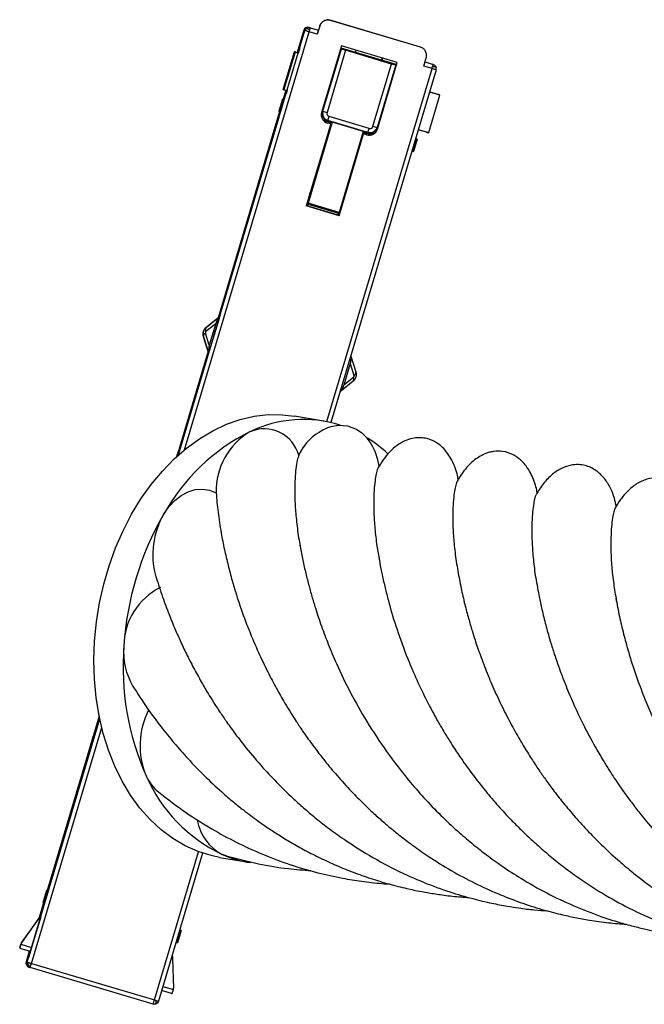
# Paper-space layout '_Izquierda' of a CAD drawing. Header units: millimetres. Extents: x -33 to 113, y -80 to 35.
# Tile 1 of 2: x -33 to 40, y -80 to 35. Entities that reach past the tile are written whole.
import ezdxf

# ---------------------------------------------------------------- set-up
doc = ezdxf.new("R2010")
doc.units = ezdxf.units.MM

psp = doc.layouts.new('_Izquierda')

# ---------------------------------------------------------------- linework, layer by layer
at = {"color": 7, "linetype": 'Continuous', "lineweight": 25}
for p, q in [((3.5, 34.78), (3.49, 34.79)), ((14.03, 31.64), (3.49, 34.79)), ((14.04, 31.64), (3.5, 34.78)), ((-14.26, -16), (0.53, 33.58)), ((-13.55, -15.4), (1.01, 33.44)), ((0.39, 33.62), (-0.38, 31.03)), ((0.53, 33.58), (0.39, 33.62)), ((1.15, 33.92), (1.01, 33.96)), ((1.01, 33.96), (2.11, 33.63)), ((1.97, 33.15), (1.01, 33.44)), ((1.15, 33.92), (2.11, 33.63)), ((2.26, 34.11), (1.97, 33.15)), ((2.25, 34.11), (2.11, 33.63)), ((2.11, 33.63), (2.11, 33.63)), ((2.26, 34.11), (2.25, 34.11)), ((-0.7, 31.12), (-2.02, 26.68)), ((-2.02, 26.71), (-0.7, 31.12)), ((-0.7, 31.12), (-0.63, 31.07)), ((-0.53, 31.07), (-0.25, 30.99)), ((-0.27, 31), (-0.1, 31.58)), ((-0.08, 31.57), (-0.26, 30.96)), ((-0.1, 31.58), (-0.08, 31.57)), ((-0.1, 31.58), (-0.08, 31.57)), ((4.8, 31.79), (2.48, 24.03)), ((4.78, 31.53), (2.58, 24.17)), ((2.63, 24.15), (4.81, 31.46)), ((5.28, 31.28), (3.11, 24)), ((4.79, 31.54), (4.78, 31.53)), ((4.81, 31.46), (4.78, 31.53)), ((11.2, 29.61), (4.78, 31.53)), ((4.79, 31.54), (11.17, 29.63)), ((11.31, 29.84), (4.8, 31.79)), ((10.65, 29.68), (5.28, 31.28)), ((6.43, 30.99), (6.51, 31.28)), ((-0.63, 31.07), (-1.93, 26.71)), ((-0.26, 30.96), (-0.63, 31.07)), ((9.55, 30.35), (9.49, 30.13)), ((9.58, 30.36), (9.51, 30.13)), ((14.43, 29.44), (14.71, 30.4)), ((3.08, -12.12), (15.39, 29.15)), ((15.86, 29.01), (3.57, -12.22)), ((8.48, 22.4), (10.65, 29.68)), ((11.14, 29.58), (8.96, 22.26)), ((8.99, 22.09), (11.3, 29.85)), ((9, 22.08), (11.31, 29.84)), ((9, 22.26), (11.2, 29.61)), ((11.2, 29.61), (11.14, 29.58)), ((11.2, 29.61), (11.17, 29.63)), ((15.39, 29.15), (14.43, 29.44)), ((14.57, 29.92), (15.39, 29.67)), ((14.57, 29.92), (15.53, 29.63)), ((15.53, 29.63), (15.39, 29.67)), ((3.88, 28.54), (3.83, 28.54)), ((3.89, 28.58), (3.84, 28.59)), ((-2.02, 26.71), (-1.93, 26.71)), ((-1.7, 26.61), (-2.01, 25.56)), ((-1.93, 26.71), (-1.56, 26.6)), ((-1.84, 26.65), (-1.57, 26.57)), ((-1.7, 26.21), (-1.6, 26.57)), ((-1.56, 26.6), (-1.68, 26.2)), ((10.33, 26.58), (10.3, 26.62)), ((-2.09, 25.58), (-2.51, 24.15)), ((-2.5, 24.14), (-2.07, 25.58)), ((-1.97, 25.55), (-2.4, 24.11)), ((-2.09, 25.58), (-2.07, 25.58)), ((-2.09, 25.58), (-1.99, 25.55)), ((-1.97, 25.55), (-2.07, 25.58)), ((-1.9, 25.53), (-1.99, 25.55)), ((-1.97, 25.55), (-1.87, 25.52)), ((-1.9, 25.53), (-1.87, 25.52)), ((-1.68, 26.2), (-1.7, 26.21)), ((-1.68, 26.21), (-1.7, 26.21)), ((3.11, 25.94), (3.07, 26.01)), ((15.01, 21.66), (16.31, 26.02)), ((16.31, 26.02), (15.08, 26.38)), ((16.05, 26.13), (15.09, 26.43)), ((16.25, 26.06), (16.31, 26.02)), ((2.58, 24.17), (2.63, 24.15)), ((-2.44, 24.12), (-9.62, 0.03)), ((-3.8, 19.43), (-2.6, 23.45)), ((-2.58, 23.45), (-3.78, 19.42)), ((-3.76, 19.42), (-2.56, 23.44)), ((-2.54, 23.43), (-3.74, 19.41)), ((-2.6, 23.45), (-2.58, 23.45)), ((-2.6, 23.45), (-2.58, 23.45)), ((-2.56, 23.44), (-2.54, 23.43)), ((-2.56, 23.44), (-2.54, 23.43)), ((-2.5, 24.14), (-2.51, 24.15)), ((-2.5, 24.14), (-2.4, 24.11)), ((-2.3, 24.08), (-2.4, 24.11)), ((2.63, 23.18), (2.86, 23.06)), ((2.86, 23.06), (2.89, 23)), ((2.86, 23.06), (3.53, 22.86)), ((3.2, 23.09), (3.19, 23.05)), ((7.88, 21.65), (3.19, 23.05)), ((7.9, 21.69), (3.2, 23.09)), ((8.04, 22.16), (3.35, 23.56)), ((9.6, 24.13), (9.53, 24.03)), ((3.54, 22.67), (0.68, 13.09)), ((3.71, 22.89), (0.89, 13.43)), ((3.52, 22.82), (2.89, 23)), ((3.53, 22.67), (3.15, 22.78)), ((3.54, 22.67), (3.16, 22.78)), ((3.4, 21.86), (3.23, 21.91)), ((3.25, 21.92), (3.41, 21.87)), ((3.53, 22.86), (3.48, 22.69)), ((3.48, 22.69), (3.52, 22.82)), ((3.53, 22.86), (3.52, 22.82)), ((3.53, 22.67), (3.54, 22.67)), ((8.96, 22.26), (9, 22.26)), ((8.99, 22.09), (9, 22.08)), ((14.73, 21.71), (13.77, 21.98)), ((13.78, 22.03), (15.01, 21.66)), ((4.52, 11.94), (7.37, 21.53)), ((4.52, 12.01), (7.36, 21.53)), ((7.35, 21.81), (4.53, 12.34)), ((7.12, 20.72), (7.02, 20.75)), ((7.31, 21.54), (7.36, 21.72)), ((7.44, 21.65), (7.36, 21.72)), ((7.37, 21.53), (7.36, 21.53)), ((7.75, 21.42), (7.36, 21.53)), ((7.76, 21.41), (7.37, 21.53)), ((8.07, 21.46), (7.44, 21.65)), ((7.76, 21.41), (7.75, 21.42)), ((7.88, 21.65), (7.9, 21.69)), ((7.91, 21.56), (8.03, 21.52)), ((8.07, 21.46), (8.03, 21.52)), ((13.12, 19.48), (13.55, 20.92)), ((13.65, 20.89), (13.22, 19.45)), ((13.63, 20.9), (13.46, 20.95)), ((13.46, 20.95), (13.55, 20.92)), ((13.65, 20.89), (13.55, 20.92)), ((13.65, 20.89), (13.63, 20.9)), ((14.94, 21.65), (15.01, 21.66)), ((-3.78, 19.42), (-3.8, 19.43)), ((-3.78, 19.42), (-3.8, 19.43)), ((-3.74, 19.41), (-3.76, 19.42)), ((-3.76, 19.42), (-3.74, 19.41)), ((13.12, 19.48), (13.03, 19.51)), ((13.12, 19.48), (13.22, 19.45)), ((1.94, 17.59), (2.1, 17.5)), ((2.1, 17.5), (2.01, 17.55)), ((1.01, 14.53), (1.2, 14.47)), ((1.2, 14.47), (1.02, 14.52)), ((4.52, 11.94), (0.68, 13.09)), ((0.7, 13.15), (4.53, 12.01)), ((0.82, 13.11), (0.86, 13.26)), ((0.9, 13.31), (0.83, 13.11)), ((0.89, 13.43), (0.86, 13.26)), ((0.9, 13.31), (0.86, 13.26)), ((4.53, 12.34), (0.89, 13.43)), ((0.9, 13.31), (4.44, 12.26)), ((4.85, 13.38), (4.86, 13.38)), ((4.44, 12.26), (4.38, 12.05)), ((4.43, 12.2), (4.38, 12.05)), ((4.53, 12.34), (4.43, 12.2)), ((4.43, 12.2), (4.44, 12.26)), ((4.52, 11.94), (4.53, 12.01)), ((-11.01, -1.1), (-9.48, 0.15)), ((-9.49, 0.11), (-11.01, -1.1)), ((-9.5, 0.15), (-9.46, 0.14)), ((-9.45, 0.14), (-9.48, 0.15)), ((-9.46, 0.14), (-9.45, 0.14)), ((-9.39, 0.54), (-9.33, 0.52)), ((-9.27, 0.92), (-9.23, 0.91)), ((-11.01, -1.1), (-11.2, -1.32)), ((-11.04, -1.56), (-9.9, -0.65)), ((-11.01, -1.1), (-11.01, -1.1)), ((-9.5, -0.05), (-10.65, -3.89)), ((-9.9, -0.65), (-10.65, -3.18)), ((-9.74, -0.3), (-9.59, -0.34)), ((-11.38, -1.9), (-11.33, -2.19)), ((-11.34, -1.59), (-11.34, -1.59)), ((-11.33, -2.19), (-10.73, -4.03)), ((-10.74, -4.07), (-11.33, -2.19)), ((-11.33, -2.19), (-11.33, -2.19)), ((-10.65, -3.18), (-11.11, -1.78)), ((-10.79, -3.89), (-14.46, -16.19)), ((-10.87, -4.45), (-10.82, -4.46)), ((-10.71, -4.08), (-10.75, -4.06)), ((-10.56, -3.6), (-10.71, -3.56)), ((-10.71, -4.08), (-10.71, -4.08)), ((5.89, -4.48), (6.48, -6.31)), ((-10.94, -4.84), (-10.98, -4.83)), ((-10.94, -4.84), (-10.98, -4.83)), ((5.82, -5.33), (5.07, -7.86)), ((5.75, -4.91), (5.88, -4.95)), ((5.82, -5.33), (6.26, -6.72)), ((6.15, -7.4), (4.66, -8.62)), ((6.2, -6.94), (5.07, -7.86)), ((4.91, -8.21), (4.77, -8.17)), ((4.91, -8.21), (4.77, -8.17)), ((2.73, -12.05), (-0.69, -11.47)), ((-14.44, -16.17), (-14.29, -15.69)), ((-14.43, -16.16), (-14.33, -15.83)), ((-14.28, -15.69), (-14.42, -16.15)), ((-14.42, -16.15), (-14.32, -15.83)), ((-14.32, -15.83), (-14.33, -15.83)), ((-14.32, -15.83), (-14.33, -15.83)), ((-14.32, -15.83), (-14.32, -15.83)), ((-14.29, -15.69), (-14.28, -15.69)), ((-14.29, -15.69), (-14.28, -15.69)), ((-0.2, -16.04), (0.36, -15.12)), ((-31.93, -75.28), (-23.45, -46.85)), ((-23.52, -46.55), (-29.59, -66.92)), ((-31.45, -75.43), (-23.23, -47.85)), ((-25.08, -51.86), (-24.17, -48.8)), ((-24.15, -48.8), (-25.07, -51.87)), ((-25.05, -51.77), (-24.19, -48.89)), ((-25.04, -51.77), (-24.18, -48.9)), ((-24.18, -48.9), (-24.19, -48.89)), ((-24.18, -48.9), (-24.19, -48.89)), ((-24.18, -48.9), (-24.18, -48.9)), ((-24.17, -48.8), (-24.15, -48.8)), ((-24.17, -48.8), (-24.15, -48.8)), ((-25.04, -51.77), (-25.05, -51.77)), ((-25.04, -51.77), (-25.04, -51.77)), ((-25.07, -51.87), (-25.08, -51.86)), ((-25.08, -51.86), (-25.07, -51.87)), ((-17.07, -79.71), (-11.91, -62.38)), ((-11.44, -62.54), (-16.6, -79.85)), ((-9.44, -63.04), (-6.02, -63.62)), ((-8.64, -62.87), (-9.16, -62.69)), ((-30.09, -68.33), (-29.66, -66.89)), ((-29.64, -66.9), (-30.07, -68.34)), ((-29.97, -68.36), (-29.55, -66.93)), ((-29.64, -66.9), (-29.66, -66.89)), ((-29.57, -66.92), (-29.66, -66.89)), ((-29.64, -66.9), (-29.55, -66.93)), ((-29.57, -66.92), (-29.47, -66.95)), ((-29.45, -66.96), (-29.55, -66.93)), ((-29.47, -66.95), (-29.45, -66.96)), ((-30.02, -68.35), (-30.53, -70.07)), ((-30.13, -69.04), (-30.09, -69.05)), ((-30.09, -68.33), (-30.07, -68.34)), ((-29.97, -68.36), (-30.07, -68.34)), ((-29.88, -68.39), (-29.97, -68.36)), ((-30.34, -69.81), (-32.6, -73.02)), ((-30.36, -70.01), (-31.51, -73.84)), ((-30.36, -69.8), (-30.32, -69.82)), ((-30.31, -69.82), (-30.36, -69.8)), ((-30.32, -69.82), (-30.31, -69.82)), ((-32.6, -73.02), (-30.62, -70.25)), ((-30.62, -70.25), (-30.45, -70.3)), ((-14.45, -72.99), (-14.02, -71.56)), ((-13.93, -71.58), (-14.36, -73.02)), ((-14.02, -71.56), (-14.12, -71.53)), ((-13.95, -71.58), (-14.12, -71.53)), ((-13.93, -71.58), (-14.02, -71.56)), ((-13.93, -71.58), (-13.95, -71.58)), ((-32.67, -73.17), (-32.82, -73.66)), ((-32.67, -73.17), (-32.67, -73.17)), ((-32.67, -73.17), (-32.67, -73.18)), ((-32.67, -73.18), (-31.42, -73.56)), ((-32.6, -73.02), (-32.6, -73.02)), ((-14.55, -72.97), (-14.45, -72.99)), ((-14.45, -72.99), (-14.36, -73.02)), ((-31.57, -74.03), (-32.75, -73.68)), ((-31.7, -73.99), (-32.07, -75.24)), ((-31.8, -74.8), (-31.84, -74.79)), ((-32.07, -75.24), (-31.93, -75.28)), ((-31.73, -75.86), (-31.6, -75.9)), ((-17.22, -80.19), (-31.6, -75.9)), ((-31.45, -75.43), (-17.07, -79.71)), ((-15.11, -74.87), (-14.96, -74.92)), ((-14.96, -74.92), (-14.82, -78.32)), ((-16.09, -78.13), (-14.85, -78.5)), ((-15.07, -78.95), (-16.23, -78.61)), ((-14.85, -78.5), (-14.84, -78.48))]:
    psp.add_line(p, q, dxfattribs=at)
at = {"color": 7, "linetype": 'Continuous', "lineweight": 25, "flags": 128}
for points in [[(1.01, 33.44), (0.92, 33.47), (0.83, 33.49), (0.75, 33.52), (0.67, 33.54), (0.61, 33.56), (0.57, 33.57), (0.54, 33.58), (0.53, 33.58)], [(-11.08, -1.18), (-11.05, -1.14), (-11.01, -1.1)], [(-24.06, -37.76), (-23.84, -35.52), (-23.48, -33.3), (-22.99, -31.11), (-22.36, -28.96), (-21.61, -26.88), (-20.73, -24.87), (-19.74, -22.95), (-18.64, -21.14), (-17.43, -19.45), (-16.14, -17.89), (-14.76, -16.47), (-13.32, -15.21), (-11.81, -14.11), (-10.25, -13.18), (-8.65, -12.43), (-7.03, -11.87), (-5.39, -11.49), (-3.75, -11.3), (-2.12, -11.31), (-0.69, -11.47)], [(9.21, -17.32), (9.05, -16.58), (8.78, -15.74), (8.62, -15.38), (8.46, -15.05), (8.3, -14.77), (8.15, -14.52), (7.8, -14.06), (7.28, -13.53), (6.54, -13.02), (5.56, -12.64), (4.46, -12.55), (3.55, -12.72), (3.17, -12.86), (2.84, -13.01), (2.67, -13.09), (2.51, -13.18), (2.34, -13.27), (2.18, -13.37), (1.85, -13.58), (1.38, -13.94), (0.94, -14.37), (0.73, -14.61), (0.53, -14.87), (0.34, -15.14), (0.34, -15.14)], [(-16, -22.98), (-15.39, -22.09), (-14.7, -21.34), (-13.94, -20.74), (-13.12, -20.31), (-12.29, -20.06), (-11.45, -20), (-10.62, -20.13), (-9.84, -20.45)], [(-9.44, -63.04), (-10.42, -62.84), (-11.97, -62.36), (-13.47, -61.69), (-14.91, -60.84), (-16.28, -59.82), (-17.57, -58.63), (-18.76, -57.28), (-19.85, -55.78), (-20.83, -54.15), (-21.69, -52.39), (-22.44, -50.52), (-23.05, -48.55), (-23.53, -46.49), (-23.87, -44.37), (-24.07, -42.2), (-24.14, -39.99), (-24.06, -37.76)], [(-32.79, -73.57), (-32.72, -73.34), (-32.67, -73.17)], [(-31.93, -75.28), (-31.93, -75.28), (-31.93, -75.28), (-31.92, -75.28), (-31.92, -75.29), (-31.91, -75.29), (-31.9, -75.29), (-31.89, -75.29), (-31.88, -75.3)], [(-31.88, -75.3), (-31.85, -75.31), (-31.8, -75.32), (-31.76, -75.33), (-31.7, -75.35), (-31.64, -75.37), (-31.58, -75.39), (-31.52, -75.41), (-31.45, -75.43)]]:
    psp.add_lwpolyline(points, dxfattribs=at)
at = {"color": 7, "linetype": 'Continuous', "lineweight": 25}
for centre, radius, start, end in [((0.87, 33.48), 0.5, 73.3973, 163.3973), ((1.01, 33.44), 0.5, 136.8321, 163.3962), ((1.01, 33.44), 0.5, 73.3967, 136.8326), ((0.74, 33.64), 0.172, 65.1243, 125.6684), ((0.55, 33.02), 0.818, 50.2921, 71.2218), ((15.54, 28.56), 0.81, 75.6763, 96.6403), ((15.72, 29.19), 0.163, 19.4532, 82.0993), ((15.38, 29.15), 0.5, 344.0024, 10.159), ((3.44, 23.91), 0.9, 163.3909, 253.3972), ((3.44, 23.74), 1, 163.3951, 253.3951), ((3.45, 23.91), 0.852, 163.3909, 253.3972), ((7.75, 39.94), 16.6, 252.0416, 253.7746), ((3.45, 23.9), 0.354, 163.3909, 253.3972), ((-12.87, 28.28), 16.89, 342.0938, 343.7692), ((8.03, 22.37), 1, 253.3973, 343.3973), ((8.04, 22.37), 1, 253.3973, 343.3973), ((8.14, 22.51), 0.9, 253.3968, 343.3905), ((8.14, 22.51), 0.852, 253.3968, 343.3905), ((-8.17, 26.88), 16.89, 342.0938, 343.7692), ((8.14, 22.5), 0.354, 253.3968, 343.3905), ((13.07, 37.41), 15.69, 252.99, 254.7942), ((-37.02, 8.41), 28.79, 342.8987, 344.889), ((1.62, -2.85), 11.52, 162.8987, 164.889), ((1.68, -2.66), 11.51, 161.9033, 163.8937), ((-10.67, -1.36), 0.421, 142.208, 209.0354), ((-10.95, -2.06), 0.405, 181.7842, 198.2451), ((-10.91, -2.15), 0.421, 117.7559, 184.5848), ((0.13, -7.83), 11.52, 162.8987, 164.889), ((-38.31, 4.1), 28.79, 341.9033, 343.8937), ((0.19, -7.64), 11.51, 161.9033, 163.8937), ((6.07, -6.36), 0.411, 298.1925, 6.5311), ((5.84, -7.14), 0.411, 320.2608, 28.6011), ((0.36, -26.2), 14.33, 72.5903, 115.7679), ((4.61, -34.38), 23.56, 116.432, 151.0339), ((-1.85, -20.2), 8, 120.1908, 181.752), ((-4.24, -17.15), 4.19, 15.3672, 113.0147), ((-0.73, -27.62), 16.07, 47.0021, 57.6927), ((14.37, -40.53), 35.08, 149.9625, 176.4106), ((-7.96, -27.66), 9.3, 149.7943, 195.2233), ((-12.95, -38.39), 7.69, 116.3162, 179.6194), ((10.29, -40.82), 31.02, 175.4065, 204.1364), ((-12.76, -39.05), 7.91, 174.848, 210.5136), ((-9.65, -49.96), 9.1, 152.9577, 202.9367), ((-13.25, -51.36), 5.24, 204.1931, 230.9669), ((-1.45, -46.38), 18.04, 203.2729, 244.725), ((-6.58, -57.78), 5.55, 189.6339, 242.2928), ((-3.73, -50.13), 13.69, 246.6255, 261.2047), ((-12.49, -74.71), 18.53, 162.1594, 164.633), ((-57.88, -61.54), 28.79, 342.8987, 344.889), ((-20.73, -77.79), 11.52, 162.8987, 164.889), ((-20.67, -77.6), 11.51, 161.9033, 163.8937), ((-31.59, -75.38), 0.5, 163.3951, 253.3951), ((-31.45, -75.42), 0.5, 163.3951, 253.3951), ((-31.31, -75.34), 0.576, 175.6406, 208.8726), ((-31.3, -75.35), 0.572, 207.8793, 241.266), ((-17.05, -80.04), 0.168, 289.3759, 351.2456), ((-17.65, -79.87), 0.798, 345.1592, 6.5046)]:
    psp.add_arc(centre, radius, start, end, dxfattribs=at)
for points, knots in [([(3.49, 34.79), (3.24, 34.86), (2.96, 34.83), (2.5, 34.58), (2.32, 34.36), (2.25, 34.11)], [0, 0, 0, 0, 0.5, 0.5, 1, 1, 1, 1]), ([(3.5, 34.78), (3.47, 34.79), (3.41, 34.81), (3.32, 34.82), (3.22, 34.83), (3.09, 34.82), (2.93, 34.79), (2.74, 34.71), (2.57, 34.6), (2.43, 34.45), (2.32, 34.29), (2.28, 34.17), (2.26, 34.11)], [0, 0, 0, 0, 0.0600993, 0.1198084, 0.179664, 0.2401991, 0.369538, 0.5001206, 0.62939, 0.7600424, 0.879663, 1, 1, 1, 1]), ([(1.01, 33.44), (1.02, 33.46), (1.03, 33.5), (1.05, 33.55), (1.06, 33.6), (1.07, 33.63), (1.07, 33.64), (1.07, 33.65), (1.08, 33.65), (1.08, 33.65), (1.08, 33.65)], [0, 0, 0, 0, 0.279125, 0.531765, 0.773047, 0.888379, 0.944741, 0.972596, 0.991113, 1, 1, 1, 1]), ([(1.08, 33.65), (1.08, 33.67), (1.09, 33.71), (1.11, 33.76), (1.12, 33.8), (1.13, 33.85), (1.15, 33.9), (1.15, 33.91), (1.15, 33.92)], [0, 0, 0, 0, 0.1184, 0.234311, 0.351734, 0.468059, 0.715129, 1, 1, 1, 1]), ([(1.97, 33.15), (2.01, 33.28), (2.04, 33.4), (2.1, 33.58), (2.11, 33.63), (2.11, 33.63)], [0, 0, 0, 0, 0.5, 0.5, 1, 1, 1, 1]), ([(-0.53, 31.07), (-0.58, 31.09), (-0.63, 31.1), (-0.69, 31.12), (-0.7, 31.12), (-0.7, 31.12)], [0, 0, 0, 0, 0.5, 0.5, 1, 1, 1, 1]), ([(5.28, 31.28), (5.22, 31.29), (5.17, 31.31), (5.06, 31.35), (5, 31.37), (4.91, 31.4), (4.88, 31.42), (4.83, 31.45), (4.81, 31.46), (4.81, 31.46)], [0, 0, 0, 0, 0.25, 0.25, 0.5, 0.5, 0.75, 0.75, 1, 1, 1, 1]), ([(14.71, 30.4), (14.72, 30.43), (14.74, 30.49), (14.75, 30.58), (14.76, 30.67), (14.75, 30.8), (14.72, 30.97), (14.64, 31.16), (14.53, 31.33), (14.38, 31.47), (14.22, 31.58), (14.1, 31.62), (14.04, 31.64)], [0, 0, 0, 0, 0.060099, 0.119808, 0.179664, 0.240199, 0.369538, 0.500121, 0.62939, 0.760042, 0.879663, 1, 1, 1, 1]), ([(11.14, 29.58), (11.13, 29.57), (11.12, 29.57), (11.06, 29.58), (11.03, 29.58), (10.93, 29.6), (10.88, 29.61), (10.77, 29.64), (10.71, 29.66), (10.65, 29.68)], [0, 0, 0, 0, 0.25, 0.25, 0.5, 0.5, 0.75, 0.75, 1, 1, 1, 1]), ([(15.86, 29.01), (15.86, 29.01), (15.81, 29.02), (15.64, 29.08), (15.51, 29.11), (15.39, 29.15)], [0, 0, 0, 0, 0.5, 0.5, 1, 1, 1, 1]), ([(15.45, 29.37), (15.47, 29.44), (15.49, 29.51), (15.52, 29.61), (15.53, 29.63), (15.53, 29.63)], [0, 0, 0, 0, 0.5, 0.5, 1, 1, 1, 1]), ([(15.53, 29.63), (15.61, 29.61), (15.69, 29.55), (15.82, 29.42), (15.86, 29.33), (15.87, 29.24)], [0, 0, 0, 0, 0.5, 0.5, 1, 1, 1, 1]), ([(-2.02, 26.71), (-2.02, 26.71), (-2.01, 26.7), (-1.95, 26.68), (-1.9, 26.67), (-1.84, 26.65)], [0, 0, 0, 0, 0.5, 0.5, 1, 1, 1, 1]), ([(16.25, 26.06), (16.25, 26.07), (16.23, 26.07), (16.16, 26.1), (16.1, 26.11), (16.05, 26.13)], [0, 0, 0, 0, 0.5, 0.5, 1, 1, 1, 1]), ([(8.03, 21.52), (8.15, 21.5), (8.34, 21.46), (8.51, 21.52), (8.57, 21.55)], [0, 0, 0, 0, 0.638962, 1, 1, 1, 1]), ([(8.37, 21.41), (8.35, 21.41), (8.29, 21.41), (8.22, 21.42), (8.14, 21.44), (8.09, 21.45), (8.07, 21.46)], [0, 0, 0, 0, 0.248144, 0.49697, 0.747314, 1, 1, 1, 1]), ([(14.73, 21.71), (14.79, 21.69), (14.84, 21.68), (14.91, 21.66), (14.93, 21.65), (14.94, 21.65)], [0, 0, 0, 0, 0.5, 0.5, 1, 1, 1, 1]), ([(-9.74, -0.3), (-9.73, -0.28), (-9.7, -0.23), (-9.67, -0.17), (-9.64, -0.11), (-9.6, -0.03), (-9.55, 0.05), (-9.51, 0.09), (-9.49, 0.11)], [0, 0, 0, 0, 0.123725, 0.246193, 0.369642, 0.496258, 0.742641, 1, 1, 1, 1]), ([(-11.34, -1.59), (-11.33, -1.56), (-11.31, -1.5), (-11.27, -1.41), (-11.21, -1.32), (-11.15, -1.24), (-11.09, -1.17), (-11.03, -1.12), (-11.01, -1.1)], [0, 0, 0, 0, 0.161962, 0.325725, 0.491351, 0.658901, 0.828432, 1, 1, 1, 1]), ([(-11.01, -1.1), (-11.09, -1.16), (-11.16, -1.23), (-11.21, -1.31), (-11.21, -1.31)], [0, 0, 0, 0, 0.988894, 1, 1, 1, 1]), ([(-9.74, -0.3), (-9.77, -0.36), (-9.83, -0.47), (-9.88, -0.59), (-9.9, -0.65)], [0, 0, 0, 0, 0.519737, 1, 1, 1, 1]), ([(-11.34, -1.59), (-11.37, -1.69), (-11.4, -1.79), (-11.38, -1.9), (-11.38, -1.9)], [0, 0, 0, 0, 0.952075, 1, 1, 1, 1]), ([(-11.38, -1.9), (-11.38, -1.9), (-11.39, -2), (-11.36, -2.09), (-11.34, -2.18)], [0, 0, 0, 0, 0.011001, 1, 1, 1, 1]), ([(-11.33, -2.19), (-11.34, -2.15), (-11.36, -2.09), (-11.38, -1.99), (-11.38, -1.89), (-11.38, -1.79), (-11.36, -1.69), (-11.35, -1.63), (-11.34, -1.59)], [0, 0, 0, 0, 0.171638, 0.341211, 0.508775, 0.674387, 0.838108, 1, 1, 1, 1]), ([(-11.2, -1.32), (-11.21, -1.32), (-11.28, -1.39), (-11.31, -1.5), (-11.34, -1.59)], [0, 0, 0, 0, 0.046318, 1, 1, 1, 1]), ([(-10.65, -3.18), (-10.66, -3.21), (-10.67, -3.27), (-10.69, -3.36), (-10.7, -3.45), (-10.71, -3.52), (-10.71, -3.56)], [0, 0, 0, 0, 0.23568, 0.480277, 0.734762, 1, 1, 1, 1]), ([(-10.71, -3.56), (-10.71, -3.57), (-10.71, -3.61), (-10.72, -3.68), (-10.73, -3.76), (-10.74, -3.85), (-10.74, -3.95), (-10.73, -4), (-10.73, -4.03)], [0, 0, 0, 0, 0.089794, 0.203022, 0.339717, 0.499885, 0.748124, 1, 1, 1, 1]), ([(5.89, -4.48), (5.9, -4.49), (5.9, -4.52), (5.91, -4.56), (5.91, -4.62), (5.9, -4.69), (5.89, -4.81), (5.88, -4.91), (5.88, -4.95)], [0, 0, 0, 0, 0.131126, 0.257915, 0.38198, 0.50504, 0.754331, 1, 1, 1, 1]), ([(5.88, -4.95), (5.87, -5.02), (5.87, -5.15), (5.83, -5.27), (5.82, -5.33)], [0, 0, 0, 0, 0.53157, 1, 1, 1, 1]), ([(6.48, -6.31), (6.49, -6.35), (6.51, -6.41), (6.52, -6.51), (6.53, -6.62), (6.52, -6.72), (6.51, -6.81), (6.48, -6.94), (6.42, -7.09), (6.31, -7.26), (6.2, -7.36), (6.15, -7.4)], [0, 0, 0, 0, 0.085896, 0.170751, 0.254592, 0.337447, 0.419348, 0.500325, 0.662925, 0.829404, 1, 1, 1, 1]), ([(6.26, -6.72), (6.28, -6.76), (6.28, -6.8), (6.25, -6.88), (6.23, -6.92), (6.2, -6.94)], [0, 0, 0, 0, 0.5, 0.5, 1, 1, 1, 1]), ([(5.07, -7.86), (5.06, -7.89), (5.04, -7.95), (5, -8.03), (4.96, -8.12), (4.92, -8.18), (4.91, -8.21)], [0, 0, 0, 0, 0.226518, 0.468444, 0.726165, 1, 1, 1, 1]), ([(4.91, -8.21), (4.9, -8.23), (4.87, -8.28), (4.84, -8.34), (4.81, -8.4), (4.76, -8.48), (4.72, -8.56), (4.68, -8.6), (4.66, -8.62)], [0, 0, 0, 0, 0.123721, 0.246219, 0.369739, 0.496472, 0.74288, 1, 1, 1, 1]), ([(18.45, -18.89), (18.41, -18.67), (18.31, -18.15), (18.03, -17.3), (17.63, -16.45), (17.16, -15.72), (16.65, -15.15), (16, -14.61), (15.35, -14.26), (14.59, -14.04), (13.88, -13.97), (13.06, -14.06), (12.16, -14.36), (11.25, -14.89), (10.39, -15.65), (9.63, -16.59), (9.25, -17.24), (9.05, -17.57)], [0, 0, 0, 0, 0.057212, 0.133828, 0.202174, 0.26265, 0.315802, 0.362172, 0.440323, 0.485369, 0.537433, 0.596498, 0.662619, 0.735952, 0.81666, 0.904729, 1, 1, 1, 1]), ([(-0.2, -16.04), (-0.25, -16.21), (-0.37, -16.55), (-0.53, -17.52), (-0.64, -18.75), (-0.68, -20.18), (-0.63, -21.87), (-0.46, -23.8), (-0.26, -25.48), (-0.04, -26.56), (0.01, -26.86)], [0, 0, 0, 0, 0.150878, 0.303195, 0.4323, 0.562302, 0.691353, 0.821299, 0.950349, 1, 1, 1, 1]), ([(27.69, -20.45), (27.65, -20.22), (27.55, -19.72), (27.28, -18.92), (26.93, -18.13), (26.52, -17.46), (26.08, -16.91), (25.64, -16.5), (25.23, -16.2), (24.62, -15.84), (23.77, -15.56), (22.84, -15.55), (22.2, -15.67), (21.66, -15.84), (21.02, -16.14), (20.3, -16.62), (19.59, -17.28), (18.89, -18.13), (18.52, -18.75), (18.32, -19.08)], [0, 0, 0, 0, 0.0663554, 0.14278, 0.2085583, 0.2644878, 0.3116908, 0.3514255, 0.3849047, 0.413674, 0.5109944, 0.582388, 0.60896, 0.6425198, 0.6986805, 0.7530217, 0.8213048, 0.9037587, 1, 1, 1, 1]), ([(36.93, -22.02), (36.87, -21.72), (36.75, -21.12), (36.39, -20.13), (35.95, -19.32), (35.56, -18.76), (35.1, -18.26), (34.38, -17.66), (33.49, -17.25), (32.48, -17.11), (31.6, -17.17), (30.51, -17.53), (29.36, -18.29), (28.29, -19.43), (27.81, -20.23), (27.55, -20.67)], [0, 0, 0, 0, 0.0990817, 0.2007102, 0.2456937, 0.288851, 0.3320641, 0.3778596, 0.4815937, 0.5396583, 0.6019074, 0.6739669, 0.7610166, 0.8684102, 1, 1, 1, 1]), ([(9.05, -17.58), (9.05, -17.58), (9.01, -17.64), (8.9, -18.03), (8.75, -18.76), (8.63, -19.82), (8.56, -21.15), (8.57, -22.73), (8.69, -24.57), (8.9, -26.44), (9.13, -27.77), (9.23, -28.34)], [0, 0, 0, 0, 0.0017844, 0.1311303, 0.2595838, 0.388928, 0.5173606, 0.6466851, 0.7751176, 0.9044406, 1, 1, 1, 1]), ([(18.32, -19.11), (18.28, -19.19), (18.19, -19.37), (18.05, -20), (17.91, -20.93), (17.82, -22.15), (17.8, -23.64), (17.87, -25.38), (18.05, -27.34), (18.28, -28.82), (18.4, -29.56)], [0, 0, 0, 0, 0.104598, 0.232892, 0.360302, 0.488595, 0.616004, 0.744298, 0.871707, 1, 1, 1, 1]), ([(46.16, -23.6), (46.07, -23.17), (45.9, -22.33), (45.3, -20.99), (44.46, -19.89), (43.55, -19.2), (42.74, -18.85), (41.75, -18.65), (40.57, -18.76), (39.49, -19.25), (38.75, -19.78), (38.07, -20.4), (37.33, -21.3), (36.97, -21.92), (36.78, -22.26)], [0, 0, 0, 0, 0.109555, 0.217727, 0.306469, 0.379985, 0.442697, 0.500915, 0.604806, 0.694023, 0.737999, 0.783459, 0.883059, 1, 1, 1, 1]), ([(-9.84, -20.45), (-9.79, -21.18), (-9.68, -22.6), (-9.4, -24.3), (-9.26, -25.12)], [0, 0, 0, 0, 0.516967, 1, 1, 1, 1]), ([(27.55, -20.71), (27.53, -20.73), (27.47, -20.82), (27.34, -21.28), (27.2, -22.09), (27.09, -23.2), (27.04, -24.6), (27.07, -26.27), (27.22, -28.21), (27.42, -29.95), (27.64, -31.11), (27.72, -31.48)], [0, 0, 0, 0, 0.045409, 0.171535, 0.298536, 0.4251, 0.551663, 0.681883, 0.812102, 0.938531, 1, 1, 1, 1]), ([(36.77, -22.28), (36.73, -22.39), (36.63, -22.62), (36.48, -23.35), (36.36, -24.36), (36.29, -25.66), (36.28, -27.21), (36.38, -29.02), (36.58, -30.95), (36.83, -32.37), (36.94, -33.03)], [0, 0, 0, 0, 0.1195077, 0.2473365, 0.3760568, 0.5036452, 0.6321196, 0.7596385, 0.8880416, 1, 1, 1, 1]), ([(-9.31, -24.91), (-9.19, -25.53), (-8.98, -26.7), (-8.54, -28.58), (-8.08, -30.35), (-7.58, -32.07), (-6.93, -34.08), (-6.07, -36.4), (-4.98, -38.97), (-3.89, -41.25), (-2.86, -43.21), (-1.91, -44.88), (-1.13, -46.16), (-0.42, -47.27), (0.34, -48.41), (1.39, -49.88), (2.66, -51.55), (4.13, -53.33), (5.66, -55.03), (7.17, -56.57), (8.51, -57.85), (9.67, -58.88), (10.74, -59.79), (11.89, -60.71), (13.32, -61.79), (15.25, -63.13), (17.63, -64.61), (20.32, -66.05), (23.02, -67.29), (25.64, -68.31), (28.1, -69.1), (30.24, -69.67), (32.1, -70.08), (33.96, -70.41), (35.96, -70.7), (37.41, -70.81), (38.11, -70.86)], [0, 0, 0, 0, 0.045643, 0.085406, 0.11932, 0.14801, 0.176007, 0.223482, 0.266736, 0.303741, 0.335051, 0.361908, 0.384477, 0.397374, 0.415706, 0.440105, 0.469972, 0.498893, 0.531183, 0.559107, 0.582874, 0.602812, 0.619013, 0.636488, 0.65934, 0.687563, 0.726274, 0.765844, 0.803456, 0.839158, 0.872829, 0.901555, 0.923199, 0.944988, 0.973392, 1, 1, 1, 1]), ([(-0.06, -26.54), (0.04, -27.05), (0.21, -28.01), (0.56, -29.57), (0.93, -31.06), (1.33, -32.51), (1.81, -34.13), (2.44, -35.99), (3.26, -38.16), (4.34, -40.74), (5.8, -43.77), (7.76, -47.23), (10.07, -50.75), (12.43, -53.81), (14.68, -56.37), (16.59, -58.34), (18.47, -60.08), (20.17, -61.52), (21.83, -62.82), (23.66, -64.14), (26, -65.66), (28.79, -67.24), (31.92, -68.73), (34.68, -69.8), (36.94, -70.54), (38.63, -71.02), (40.14, -71.39), (41.67, -71.71), (43.44, -72.02), (45.42, -72.29), (46.83, -72.39), (47.49, -72.44)], [0, 0, 0, 0, 0.03904, 0.073095, 0.10232, 0.12739, 0.150929, 0.187385, 0.222669, 0.260236, 0.31641, 0.370831, 0.427414, 0.487286, 0.523481, 0.560755, 0.594279, 0.622204, 0.646484, 0.674902, 0.708366, 0.752727, 0.796929, 0.839926, 0.864902, 0.887201, 0.906531, 0.924093, 0.946456, 0.974667, 1, 1, 1, 1]), ([(9.17, -28.03), (9.26, -28.51), (9.42, -29.39), (9.74, -30.89), (10.12, -32.44), (10.68, -34.53), (11.55, -37.26), (12.73, -40.36), (14.01, -43.21), (15.17, -45.53), (16.16, -47.32), (16.96, -48.66), (17.7, -49.85), (18.73, -51.42), (20.06, -53.29), (21.56, -55.21), (23.1, -57.02), (24.49, -58.52), (25.62, -59.66), (26.46, -60.47), (27.15, -61.11), (28.04, -61.91), (29.26, -62.96), (30.91, -64.28), (33.06, -65.83), (35.72, -67.53), (38.9, -69.26), (42.35, -70.8), (45.89, -72.06), (49.68, -73.06), (53.19, -73.73), (55.55, -73.89), (56.47, -73.96)], [0, 0, 0, 0, 0.038391, 0.07157, 0.100034, 0.127234, 0.183825, 0.243042, 0.283755, 0.323909, 0.356598, 0.37038, 0.389079, 0.414413, 0.446314, 0.48113, 0.510796, 0.539367, 0.560178, 0.573258, 0.584003, 0.59616, 0.619545, 0.646807, 0.678206, 0.7209, 0.767121, 0.816244, 0.864221, 0.910019, 0.96506, 1, 1, 1, 1]), ([(18.41, -29.6), (18.53, -30.25), (18.75, -31.46), (19.18, -33.35), (19.62, -35.01), (20.02, -36.4), (20.48, -37.85), (21.06, -39.52), (21.82, -41.52), (22.72, -43.63), (23.72, -45.74), (24.78, -47.78), (25.85, -49.65), (26.84, -51.26), (27.71, -52.6), (28.55, -53.8), (29.46, -55.06), (30.59, -56.52), (31.95, -58.15), (33.5, -59.86), (35.2, -61.6), (36.94, -63.21), (38.53, -64.55), (39.81, -65.57), (40.94, -66.42), (42.14, -67.27), (43.62, -68.24), (45.38, -69.32), (47.39, -70.41), (49.48, -71.43), (51.56, -72.32), (53.62, -73.09), (55.74, -73.78), (57.78, -74.33), (59.58, -74.73), (60.99, -74.99), (62.16, -75.18), (63.54, -75.37), (64.77, -75.51), (65.64, -75.55), (65.84, -75.56)], [0, 0, 0, 0, 0.046065, 0.085295, 0.117757, 0.143355, 0.162437, 0.193506, 0.228517, 0.263822, 0.29835, 0.331996, 0.362972, 0.389073, 0.41038, 0.428328, 0.447959, 0.472744, 0.501303, 0.531386, 0.563055, 0.595603, 0.62285, 0.643024, 0.658335, 0.676835, 0.699254, 0.725591, 0.755445, 0.786213, 0.813678, 0.84155, 0.869915, 0.898179, 0.921786, 0.939734, 0.952911, 0.966786, 0.992386, 1, 1, 1, 1]), ([(-16.94, -30.08), (-16.91, -30.17), (-16.66, -30.97), (-16.16, -32.52), (-15.41, -34.55), (-14.69, -36.31), (-13.97, -37.91), (-13.23, -39.47), (-12.39, -41.09), (-11.53, -42.66), (-10.72, -44.02), (-10.03, -45.12), (-9.36, -46.15), (-8.57, -47.3), (-7.55, -48.71), (-6.16, -50.51), (-4.47, -52.49), (-2.65, -54.42), (-1.05, -55.98), (0.35, -57.25), (1.72, -58.41), (3.29, -59.65), (5.25, -61.06), (7.89, -62.76), (11.01, -64.47), (14.32, -65.96), (17.33, -67.07), (19.98, -67.85), (22.23, -68.38), (24.03, -68.73), (25.69, -68.99), (27.26, -69.18), (28.39, -69.26), (28.89, -69.29)], [0, 0, 0, 0, 0.005373, 0.051182, 0.090865, 0.12526, 0.153343, 0.183015, 0.21425, 0.245434, 0.27131, 0.291344, 0.308111, 0.329634, 0.356466, 0.388562, 0.434098, 0.474438, 0.508028, 0.5349, 0.560623, 0.58857, 0.624037, 0.667999, 0.727604, 0.781039, 0.828332, 0.869235, 0.90314, 0.930101, 0.950213, 0.97756, 1, 1, 1, 1]), ([(27.66, -31.24), (27.73, -31.61), (27.86, -32.37), (28.18, -33.86), (28.6, -35.6), (29.08, -37.34), (29.53, -38.83), (29.96, -40.11), (30.41, -41.37), (31.03, -42.99), (31.89, -45.05), (33.05, -47.52), (34.22, -49.73), (35.25, -51.48), (35.95, -52.62), (36.56, -53.57), (37.17, -54.48), (37.88, -55.5), (38.72, -56.65), (39.99, -58.29), (41.8, -60.44), (44.32, -63.08), (47.24, -65.74), (50.49, -68.27), (54.02, -70.58), (57.65, -72.53), (61.18, -74.06), (64.01, -75.05), (66.17, -75.67), (67.77, -76.07), (69.19, -76.37), (70.5, -76.61), (71.95, -76.83), (73.47, -77.02), (74.56, -77.09), (75.03, -77.12)], [0, 0, 0, 0, 0.031745, 0.064805, 0.099479, 0.131881, 0.157816, 0.177488, 0.197656, 0.222089, 0.259611, 0.300225, 0.343307, 0.367285, 0.385565, 0.398953, 0.413418, 0.430138, 0.449088, 0.470246, 0.512262, 0.559595, 0.612142, 0.664952, 0.717255, 0.772902, 0.822164, 0.863343, 0.886901, 0.907817, 0.926094, 0.941788, 0.958657, 0.981841, 1, 1, 1, 1]), ([(36.88, -32.74), (37.01, -33.44), (37.25, -34.72), (37.74, -36.81), (38.27, -38.77), (38.85, -40.68), (39.54, -42.66), (40.34, -44.76), (41.27, -46.91), (42.18, -48.83), (43.1, -50.61), (44.01, -52.25), (44.93, -53.78), (45.93, -55.34), (47.13, -57.11), (48.65, -59.14), (50.43, -61.3), (52.8, -63.9), (55.79, -66.75), (59.51, -69.7), (63.46, -72.28), (66.79, -74.04), (69.33, -75.16), (70.93, -75.8), (72.5, -76.36), (74.1, -76.87), (75.79, -77.34), (77.72, -77.8), (80.02, -78.24), (82.26, -78.56), (83.73, -78.65), (84.28, -78.68)], [0, 0, 0, 0, 0.050614, 0.093871, 0.129914, 0.161083, 0.1927, 0.232185, 0.267883, 0.299173, 0.32638, 0.354124, 0.378698, 0.400877, 0.430006, 0.465513, 0.502365, 0.53941, 0.602677, 0.662073, 0.721103, 0.782131, 0.805064, 0.826523, 0.847532, 0.868488, 0.890452, 0.914236, 0.943796, 0.979229, 1, 1, 1, 1]), ([(-19.6, -43.03), (-19.04, -43.89), (-18.01, -45.49), (-16.38, -47.7), (-14.78, -49.68), (-13.11, -51.58), (-11.26, -53.5), (-9.46, -55.19), (-7.91, -56.52), (-6.77, -57.43), (-5.82, -58.16), (-4.91, -58.83), (-3.87, -59.55), (-2.64, -60.36), (-1.22, -61.23), (0.38, -62.14), (2.13, -63.04), (3.98, -63.9), (5.93, -64.7), (7.98, -65.44), (10.07, -66.09), (12.06, -66.6), (13.75, -66.97), (15.29, -67.24), (16.91, -67.48), (18.41, -67.66), (19.37, -67.71), (19.66, -67.73)], [0, 0, 0, 0, 0.067296, 0.125867, 0.17693, 0.229478, 0.285737, 0.344698, 0.38287, 0.412938, 0.435054, 0.456848, 0.48282, 0.512925, 0.547159, 0.585526, 0.625944, 0.667724, 0.710916, 0.755386, 0.801303, 0.845627, 0.881176, 0.907566, 0.941171, 0.982079, 1, 1, 1, 1]), ([(-16.59, -55.4), (-15.53, -56.22), (-13.53, -57.76), (-10.47, -59.69), (-7.49, -61.31), (-4.44, -62.71), (-1.25, -63.91), (1.88, -64.83), (4.7, -65.45), (6.8, -65.8), (8.33, -65.99), (9.42, -66.1), (10.13, -66.15), (10.43, -66.17)], [0, 0, 0, 0, 0.136796, 0.256993, 0.367958, 0.481207, 0.596646, 0.712943, 0.812304, 0.889276, 0.928285, 0.969244, 1, 1, 1, 1]), ([(-8.7, -62.85), (-7.44, -63.19), (-5.03, -63.82), (-1.7, -64.37), (0.35, -64.53), (1.23, -64.59)], [0, 0, 0, 0, 0.38808, 0.737353, 1, 1, 1, 1]), ([(-30.32, -69.82), (-30.32, -69.82), (-30.32, -69.82), (-30.35, -69.87), (-30.37, -69.9), (-30.43, -69.98), (-30.47, -70.04), (-30.55, -70.14), (-30.58, -70.2), (-30.62, -70.25)], [0, 0, 0, 0, 0.25, 0.25, 0.5, 0.5, 0.75, 0.75, 1, 1, 1, 1]), ([(-32.79, -73.57), (-32.79, -73.58), (-32.8, -73.6), (-32.8, -73.62), (-32.8, -73.64), (-32.79, -73.65), (-32.78, -73.66)], [0, 0, 0, 0, 0.268567, 0.523491, 0.7666, 1, 1, 1, 1]), ([(-32.79, -73.57), (-32.79, -73.56), (-32.78, -73.53), (-32.77, -73.49), (-32.75, -73.45), (-32.73, -73.38), (-32.71, -73.3), (-32.68, -73.22), (-32.67, -73.18)], [0, 0, 0, 0, 0.123757, 0.247258, 0.372208, 0.500253, 0.747361, 1, 1, 1, 1]), ([(-31.51, -73.84), (-31.52, -73.87), (-31.53, -73.93), (-31.56, -74.02), (-31.59, -74.11), (-31.62, -74.23), (-31.67, -74.37), (-31.71, -74.52), (-31.75, -74.65), (-31.78, -74.74), (-31.8, -74.79), (-31.8, -74.8), (-31.8, -74.8)], [0, 0, 0, 0, 0.060099, 0.119808, 0.179664, 0.240199, 0.369538, 0.500121, 0.62939, 0.760042, 0.879663, 1, 1, 1, 1]), ([(-14.99, -74.39), (-14.99, -74.39), (-14.98, -74.39), (-14.98, -74.4), (-14.98, -74.43), (-14.98, -74.46), (-14.98, -74.5), (-14.97, -74.58), (-14.97, -74.71), (-14.96, -74.85), (-14.96, -74.92)], [0, 0, 0, 0, 0.083834, 0.165317, 0.246077, 0.327783, 0.412051, 0.500354, 0.74595, 1, 1, 1, 1]), ([(-31.6, -75.9), (-31.6, -75.9), (-31.59, -75.9), (-31.59, -75.88), (-31.59, -75.88), (-31.58, -75.87), (-31.58, -75.87), (-31.58, -75.86), (-31.58, -75.86), (-31.58, -75.85)], [0, 0, 0, 0, 0.5, 0.5, 0.75, 0.75, 0.875, 0.875, 1, 1, 1, 1]), ([(-31.58, -75.85), (-31.58, -75.84), (-31.57, -75.82), (-31.55, -75.78), (-31.54, -75.73), (-31.52, -75.66), (-31.49, -75.56), (-31.46, -75.47), (-31.45, -75.43)], [0, 0, 0, 0, 0.131722, 0.260299, 0.388348, 0.517582, 0.739664, 1, 1, 1, 1]), ([(-14.97, -78.88), (-14.97, -78.89), (-14.98, -78.91), (-14.99, -78.93), (-15, -78.95), (-15.02, -78.95), (-15.02, -78.95)], [0, 0, 0, 0, 0.257429, 0.508218, 0.754866, 1, 1, 1, 1]), ([(-17.22, -80.19), (-17.22, -80.19), (-17.2, -80.14), (-17.15, -79.96), (-17.11, -79.84), (-17.07, -79.71)], [0, 0, 0, 0, 0.5, 0.5, 1, 1, 1, 1]), ([(-16.6, -79.85), (-16.63, -79.94), (-16.68, -80.02), (-16.82, -80.15), (-16.9, -80.19), (-16.99, -80.2)], [0, 0, 0, 0, 0.5, 0.5, 1, 1, 1, 1]), ([(-16.86, -79.78), (-16.78, -79.8), (-16.72, -79.82), (-16.62, -79.85), (-16.6, -79.85), (-16.6, -79.85)], [0, 0, 0, 0, 0.5, 0.5, 1, 1, 1, 1])]:
    psp.add_open_spline(points, degree=3, knots=knots, dxfattribs=at)
for points in [[(15.39, 29.15), (15.41, 29.23), (15.43, 29.3), (15.45, 29.37)], [(-9.46, 0.14), (-9.46, 0.14), (-9.47, 0.13), (-9.49, 0.11)], [(-11.04, -1.56), (-11.11, -1.61), (-11.13, -1.7), (-11.11, -1.78)], [(-10.73, -4.03), (-10.72, -4.06), (-10.71, -4.08), (-10.71, -4.08)], [(-32.6, -73.02), (-32.61, -73.04), (-32.64, -73.09), (-32.66, -73.14), (-32.67, -73.17)], [(-32.65, -73.11), (-32.66, -73.13), (-32.67, -73.15), (-32.67, -73.17)], [(-32.6, -73.02), (-32.62, -73.05), (-32.64, -73.08), (-32.65, -73.11)], [(-32.78, -73.66), (-32.77, -73.67), (-32.76, -73.68), (-32.75, -73.68)], [(-15.07, -78.95), (-15.06, -78.96), (-15.04, -78.96), (-15.02, -78.95)], [(-14.97, -78.88), (-14.94, -78.79), (-14.89, -78.65), (-14.85, -78.5)], [(-14.84, -78.48), (-14.84, -78.45), (-14.82, -78.4), (-14.82, -78.35), (-14.82, -78.32)], [(-16.99, -80.2), (-17.07, -80.22), (-17.15, -80.21), (-17.22, -80.19)], [(-17.07, -79.71), (-17, -79.73), (-16.93, -79.76), (-16.86, -79.78)]]:
    psp.add_open_spline(points, degree=3, dxfattribs=at)

doc.saveas('drawing.dxf')
